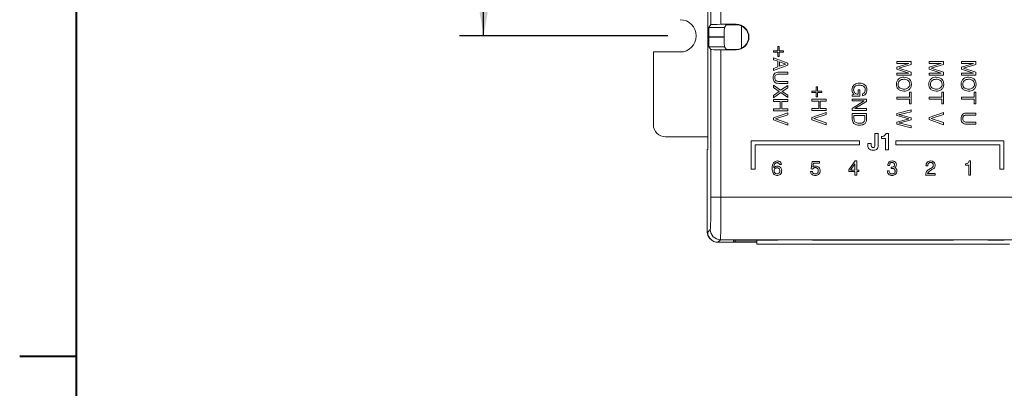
# Model space of a CAD drawing. Header units: inches. Extents: x 0.5 to 33, y 0.5 to 21.5.
# Tile 3 of 35: x 0.5 to 5.4, y 8.4 to 10.2. Entities that reach past the tile are written whole.
import ezdxf

# ---------------------------------------------------------------- set-up
doc = ezdxf.new("R2010")
doc.units = ezdxf.units.IN
doc.header["$MEASUREMENT"] = 0
doc.layers.add('2', color=179, linetype='Continuous')
doc.styles.add('SLDTEXTSTYLE1', font='TXT', dxfattribs={"width": 0.75})
doc.dimstyles.new('SLDDIMSTYLE2', dxfattribs={"dimtxt": 0.156, "dimasz": 0.18, "dimexe": 0, "dimexo": 0.0625, "dimgap": 0.039, "dimtad": 0, "dimtih": 1, "dimtoh": 1, "dimrnd": 1e-09, "dimzin": 4, "dimdsep": 46, "dimtxsty": 'SLDTEXTSTYLE1', "dimsah": 1, "dimcen": 0.09, "dimadec": 0, "dimazin": 1, "dimtfac": 1, "dimtdec": 3, "dimtofl": 0, "dimtmove": 0, "dimatfit": 3, "dimfxl": 1, "dimfrac": 2, "dimtolj": 1, "dimtzin": 12, "dimarcsym": 0})

# ---------------------------------------------------------------- blocks, each defined once
blk = doc.blocks.new('_D_10')
at = {"layer": '2'}
for p, q in [((3.7034, 12.1105), (2.6714, 12.1105)), ((2.7914, 12.1105), (2.7914, 11.266)), ((2.7518, 11.2344), (2.7201, 11.2344)), ((2.7201, 11.2344), (2.7201, 10.9867)), ((3.2345, 11.2344), (3.2662, 11.2344)), ((3.2662, 11.2344), (3.2662, 10.9867)), ((2.7201, 10.9867), (2.7518, 10.9867)), ((3.2662, 10.9867), (3.2345, 10.9867)), ((2.7914, 10.1105), (2.7914, 10.955)), ((3.7034, 10.1105), (2.6714, 10.1105))]:
    blk.add_line(p, q, dxfattribs=at)
for points in [[(2.7914, 12.1105), (2.7602, 11.9305), (2.8227, 11.9305)], [(2.7914, 10.1105), (2.8227, 10.2905), (2.7602, 10.2905)]]:
    blk.add_solid(points, dxfattribs=at)
at = {"layer": '2', "char_height": 0.156, "attachment_point": 1, "style": 'SLDTEXTSTYLE1'}
for s, insert in [('2.00', (2.2929, 11.1878)), ('50.8', (2.7914, 11.1878))]:
    blk.add_mtext(s, dxfattribs=dict(at, insert=insert))

msp = doc.modelspace()

# ---------------------------------------------------------------- linework, layer by layer
at = {"color": 7, "linetype": 'Continuous', "lineweight": 15}
for p, q in [((3.9001, 12.7645), (3.9001, 9.5491)), ((3.9156, 10.1662), (3.9156, 10.2928)), ((3.9656, 10.2915), (3.9656, 10.1675)), ((3.9156, 10.1662), (3.9063, 10.1524)), ((3.9063, 10.1524), (3.9826, 10.1524)), ((4.0414, 10.1675), (3.9656, 10.1675)), ((3.9911, 10.1651), (3.9826, 10.1524)), ((4.0414, 10.1656), (4.0111, 10.1656)), ((4.0414, 10.1656), (4.0414, 10.1675)), ((4.0674, 10.1598), (4.0674, 10.0493)), ((3.9055, 10.1054), (3.9055, 10.1037)), ((3.9818, 10.1054), (3.9055, 10.1054)), ((3.9055, 10.1037), (3.9818, 10.1037)), ((3.9818, 10.1054), (3.9818, 10.1037)), ((3.9826, 10.0567), (3.9063, 10.0567)), ((3.9063, 10.0567), (3.9156, 10.0428)), ((3.9156, 9.3109), (3.9156, 10.0428)), ((3.9656, 10.0415), (3.9656, 9.3109)), ((3.9656, 10.0415), (4.0414, 10.0415)), ((3.9826, 10.0567), (3.9911, 10.044)), ((4.0111, 10.0435), (4.0414, 10.0435)), ((4.0414, 10.0435), (4.0414, 10.0415)), ((4.2465, 10.0364), (4.2465, 10.0573)), ((4.2465, 10.0573), (4.2537, 10.0573)), ((4.2537, 10.0573), (4.2537, 10.0364)), ((3.6314, 10.0305), (3.6314, 9.6705)), ((3.6314, 10.0305), (3.7634, 10.0305)), ((4.2256, 10.0292), (4.2256, 10.0364)), ((4.2256, 10.0364), (4.2465, 10.0364)), ((4.2465, 10.0292), (4.2256, 10.0292)), ((4.2256, 10.002), (4.2964, 9.9754)), ((4.2256, 9.9921), (4.2256, 10.002)), ((4.2465, 9.9846), (4.2256, 9.9921)), ((4.2465, 10.0083), (4.2465, 10.0292)), ((4.2537, 10.0083), (4.2465, 10.0083)), ((4.2537, 10.0364), (4.2746, 10.0364)), ((4.2746, 10.0292), (4.2537, 10.0292)), ((4.2537, 10.0292), (4.2537, 10.0083)), ((4.2746, 10.0364), (4.2746, 10.0292)), ((4.2964, 9.9645), (4.2256, 9.9392)), ((4.2256, 9.9494), (4.2465, 9.9567)), ((4.2256, 9.9392), (4.2256, 9.9494)), ((4.2465, 9.9567), (4.2465, 9.9846)), ((4.286, 9.9704), (4.2546, 9.9817)), ((4.2546, 9.9817), (4.2546, 9.9595)), ((4.2546, 9.9595), (4.286, 9.9704)), ((4.286, 9.9704), (4.286, 9.9704)), ((4.2964, 9.9754), (4.2964, 9.9645)), ((4.8356, 9.9836), (4.9064, 9.9836)), ((4.8356, 9.9736), (4.8356, 9.9836)), ((4.8356, 9.9546), (4.8949, 9.9736)), ((4.8949, 9.9736), (4.8356, 9.9736)), ((4.8356, 9.9454), (4.8356, 9.9546)), ((4.8952, 9.9264), (4.8356, 9.9454)), ((4.9064, 9.9692), (4.8465, 9.9499)), ((4.8465, 9.9499), (4.9064, 9.9309)), ((4.9064, 9.9836), (4.9064, 9.9692)), ((4.9956, 9.9836), (5.0664, 9.9836)), ((4.9956, 9.9736), (4.9956, 9.9836)), ((4.9956, 9.9546), (5.0549, 9.9736)), ((5.0549, 9.9736), (4.9956, 9.9736)), ((4.9956, 9.9454), (4.9956, 9.9546)), ((5.0552, 9.9264), (4.9956, 9.9454)), ((5.0664, 9.9692), (5.0065, 9.9499)), ((5.0065, 9.9499), (5.0664, 9.9309)), ((5.0664, 9.9836), (5.0664, 9.9692)), ((5.1556, 9.9736), (5.1556, 9.9836)), ((5.1556, 9.9836), (5.2264, 9.9836)), ((5.1556, 9.9546), (5.2149, 9.9736)), ((5.2149, 9.9736), (5.1556, 9.9736)), ((5.1556, 9.9454), (5.1556, 9.9546)), ((5.2152, 9.9264), (5.1556, 9.9454)), ((5.2264, 9.9692), (5.1665, 9.9499)), ((5.1665, 9.9499), (5.2264, 9.9309)), ((5.2264, 9.9836), (5.2264, 9.9692)), ((4.2516, 9.9303), (4.2964, 9.9303)), ((4.2964, 9.9203), (4.2521, 9.9203)), ((4.2964, 9.9303), (4.2964, 9.9203)), ((4.8356, 9.9264), (4.8952, 9.9264)), ((4.8356, 9.9164), (4.8356, 9.9264)), ((4.9064, 9.9164), (4.8356, 9.9164)), ((4.9064, 9.9309), (4.9064, 9.9164)), ((4.9956, 9.9164), (4.9956, 9.9264)), ((4.9956, 9.9264), (5.0552, 9.9264)), ((5.0664, 9.9164), (4.9956, 9.9164)), ((5.0664, 9.9309), (5.0664, 9.9164)), ((5.1556, 9.9264), (5.2152, 9.9264)), ((5.1556, 9.9164), (5.1556, 9.9264)), ((5.2264, 9.9164), (5.1556, 9.9164)), ((5.2264, 9.9309), (5.2264, 9.9164)), ((4.2256, 9.8543), (4.2256, 9.8658)), ((4.2256, 9.8658), (4.2609, 9.8409)), ((4.2541, 9.8352), (4.2256, 9.8543)), ((4.2964, 9.8749), (4.2516, 9.8749)), ((4.2521, 9.8849), (4.2964, 9.8849)), ((4.2609, 9.8409), (4.2964, 9.864)), ((4.2964, 9.8523), (4.2687, 9.8352)), ((4.2964, 9.8849), (4.2964, 9.8749)), ((4.2964, 9.864), (4.2964, 9.8523)), ((4.4365, 9.8364), (4.4365, 9.8573)), ((4.4365, 9.8573), (4.4437, 9.8573)), ((4.4437, 9.8573), (4.4437, 9.8364)), ((4.6446, 9.8212), (4.6446, 9.843)), ((4.6446, 9.843), (4.6528, 9.843)), ((4.6528, 9.843), (4.6528, 9.8121)), ((4.2256, 9.8158), (4.2541, 9.8352)), ((4.2616, 9.8298), (4.2256, 9.8042)), ((4.2256, 9.8042), (4.2256, 9.8158)), ((4.2256, 9.7851), (4.2256, 9.7951)), ((4.2256, 9.7951), (4.2964, 9.7951)), ((4.2964, 9.8051), (4.2616, 9.8298)), ((4.2687, 9.8352), (4.2964, 9.8166)), ((4.2964, 9.8166), (4.2964, 9.8051)), ((4.2964, 9.7951), (4.2964, 9.7851)), ((4.4156, 9.8292), (4.4156, 9.8364)), ((4.4156, 9.8364), (4.4365, 9.8364)), ((4.4365, 9.8292), (4.4156, 9.8292)), ((4.4156, 9.7965), (4.4864, 9.7965)), ((4.4156, 9.7865), (4.4156, 9.7965)), ((4.4365, 9.8083), (4.4365, 9.8292)), ((4.4437, 9.8083), (4.4365, 9.8083)), ((4.4437, 9.8364), (4.4646, 9.8364)), ((4.4646, 9.8292), (4.4437, 9.8292)), ((4.4437, 9.8292), (4.4437, 9.8083)), ((4.4646, 9.8364), (4.4646, 9.8292)), ((4.4864, 9.7965), (4.4864, 9.7865)), ((4.6156, 9.818), (4.6244, 9.8203)), ((4.6156, 9.8121), (4.6156, 9.818)), ((4.6528, 9.8121), (4.6156, 9.8121)), ((4.6156, 9.7884), (4.6156, 9.7974)), ((4.6156, 9.7974), (4.6864, 9.7974)), ((4.6244, 9.8203), (4.6238, 9.8208)), ((4.6438, 9.8212), (4.6446, 9.8212)), ((4.6655, 9.8138), (4.6655, 9.8238)), ((4.6864, 9.7974), (4.6864, 9.7861)), ((4.8356, 9.8075), (4.8982, 9.8075)), ((4.8356, 9.7976), (4.8356, 9.8075)), ((4.8982, 9.7976), (4.8356, 9.7976)), ((4.8982, 9.8075), (4.8982, 9.8311)), ((4.8982, 9.8311), (4.9064, 9.8311)), ((4.8982, 9.774), (4.8982, 9.7976)), ((4.9064, 9.8311), (4.9064, 9.774)), ((4.9956, 9.7976), (4.9956, 9.8075)), ((4.9956, 9.8075), (5.0582, 9.8075)), ((5.0582, 9.7976), (4.9956, 9.7976)), ((5.0582, 9.8075), (5.0582, 9.8311)), ((5.0582, 9.8311), (5.0664, 9.8311)), ((5.0582, 9.774), (5.0582, 9.7976)), ((5.0664, 9.8311), (5.0664, 9.774)), ((5.1556, 9.7976), (5.1556, 9.8075)), ((5.1556, 9.8075), (5.2182, 9.8075)), ((5.2182, 9.7976), (5.1556, 9.7976)), ((5.2182, 9.8311), (5.2264, 9.8311)), ((5.2182, 9.8075), (5.2182, 9.8311)), ((5.2182, 9.774), (5.2182, 9.7976)), ((5.2264, 9.8311), (5.2264, 9.774)), ((4.2592, 9.7851), (4.2256, 9.7851)), ((4.2256, 9.7497), (4.2592, 9.7497)), ((4.2256, 9.7397), (4.2256, 9.7497)), ((4.2592, 9.7497), (4.2592, 9.7851)), ((4.2673, 9.7851), (4.2673, 9.7497)), ((4.2964, 9.7851), (4.2673, 9.7851)), ((4.2673, 9.7497), (4.2964, 9.7497)), ((4.2964, 9.7497), (4.2964, 9.7397)), ((4.4492, 9.7865), (4.4156, 9.7865)), ((4.4156, 9.7412), (4.4156, 9.7511)), ((4.4156, 9.7511), (4.4492, 9.7511)), ((4.4492, 9.7511), (4.4492, 9.7865)), ((4.4573, 9.7865), (4.4573, 9.7511)), ((4.4864, 9.7865), (4.4573, 9.7865)), ((4.4573, 9.7511), (4.4864, 9.7511)), ((4.4864, 9.7511), (4.4864, 9.7412)), ((4.6156, 9.7515), (4.6735, 9.7884)), ((4.6735, 9.7884), (4.6156, 9.7884)), ((4.6156, 9.7412), (4.6156, 9.7515)), ((4.6864, 9.7861), (4.6287, 9.7503)), ((4.6287, 9.7503), (4.6864, 9.7503)), ((4.6864, 9.7503), (4.6864, 9.7412)), ((4.9064, 9.774), (4.8982, 9.774)), ((5.0664, 9.774), (5.0582, 9.774)), ((5.2264, 9.774), (5.2182, 9.774)), ((4.2964, 9.7397), (4.2256, 9.7397)), ((4.2256, 9.7041), (4.2964, 9.7297)), ((4.2256, 9.6939), (4.2256, 9.7041)), ((4.2964, 9.7191), (4.2358, 9.6989)), ((4.2358, 9.6989), (4.2964, 9.6788)), ((4.2964, 9.7297), (4.2964, 9.7191)), ((4.4864, 9.7412), (4.4156, 9.7412)), ((4.4156, 9.7056), (4.4864, 9.7312)), ((4.4156, 9.6953), (4.4156, 9.7056)), ((4.4864, 9.7206), (4.4258, 9.7004)), ((4.4258, 9.7004), (4.4864, 9.6803)), ((4.4864, 9.7312), (4.4864, 9.7206)), ((4.6864, 9.7412), (4.6156, 9.7412)), ((4.6156, 9.6977), (4.6156, 9.7258)), ((4.6156, 9.7258), (4.6864, 9.7258)), ((4.6782, 9.7158), (4.6237, 9.7158)), ((4.6237, 9.7158), (4.6237, 9.6987)), ((4.6782, 9.6979), (4.6782, 9.7158)), ((4.6864, 9.7258), (4.6864, 9.6969)), ((4.8356, 9.7256), (4.9064, 9.744)), ((4.8356, 9.7154), (4.8356, 9.7256)), ((4.8904, 9.7004), (4.8356, 9.7154)), ((4.8356, 9.6833), (4.8904, 9.6986)), ((4.9064, 9.7337), (4.8504, 9.7212)), ((4.8504, 9.7196), (4.9064, 9.7047)), ((4.9064, 9.744), (4.9064, 9.7337)), ((4.9064, 9.7047), (4.9064, 9.694)), ((5.0664, 9.7314), (4.9956, 9.7058)), ((4.9956, 9.7058), (4.9956, 9.6956)), ((5.0058, 9.7008), (5.0664, 9.7209)), ((5.0664, 9.6806), (5.0058, 9.7008)), ((5.0664, 9.7209), (5.0664, 9.7314)), ((5.1816, 9.7281), (5.2264, 9.7281)), ((5.2264, 9.7181), (5.1821, 9.7181)), ((5.2264, 9.7281), (5.2264, 9.7181)), ((4.2964, 9.6683), (4.2256, 9.6939)), ((4.2964, 9.6788), (4.2964, 9.6683)), ((4.4864, 9.6697), (4.4156, 9.6953)), ((4.4864, 9.6803), (4.4864, 9.6697)), ((4.8356, 9.6731), (4.8356, 9.6833)), ((4.9064, 9.6547), (4.8356, 9.6731)), ((4.9064, 9.694), (4.8506, 9.6792)), ((4.8506, 9.6776), (4.9064, 9.6649)), ((4.9064, 9.6649), (4.9064, 9.6547)), ((4.9956, 9.6956), (5.0664, 9.67)), ((5.0664, 9.67), (5.0664, 9.6806)), ((5.2264, 9.6727), (5.1816, 9.6727)), ((5.1821, 9.6827), (5.2264, 9.6827)), ((5.2264, 9.6827), (5.2264, 9.6727)), ((3.6914, 9.6105), (3.9001, 9.6105)), ((4.7275, 9.5684), (4.7275, 9.6268)), ((4.7275, 9.6268), (4.7441, 9.6268)), ((4.7441, 9.6268), (4.7441, 9.5688)), ((4.7607, 9.6019), (4.7607, 9.6123)), ((4.7793, 9.6019), (4.7607, 9.6019)), ((4.7793, 9.5459), (4.7793, 9.6019)), ((4.7823, 9.6268), (4.7949, 9.6268)), ((4.7949, 9.6268), (4.7949, 9.5459)), ((4.1156, 9.5909), (4.1156, 9.4509)), ((4.6506, 9.5909), (4.1156, 9.5909)), ((4.1356, 9.4509), (4.1356, 9.5709)), ((4.1356, 9.5709), (4.6506, 9.5709)), ((4.6506, 9.5709), (4.6506, 9.5909)), ((4.6922, 9.5722), (4.6922, 9.577)), ((4.6922, 9.577), (4.7088, 9.577)), ((4.7088, 9.577), (4.7088, 9.5721)), ((4.8306, 9.5909), (4.8306, 9.5709)), ((5.3656, 9.5909), (4.8306, 9.5909)), ((4.8306, 9.5709), (5.3456, 9.5709)), ((5.3456, 9.5709), (5.3456, 9.4509)), ((5.3656, 9.4509), (5.3656, 9.5909)), ((3.9001, 9.5491), (3.8969, 9.5459)), ((3.8969, 9.5459), (3.8969, 9.1808)), ((4.7949, 9.5459), (4.7793, 9.5459)), ((4.2646, 9.4727), (4.2555, 9.4727)), ((4.4119, 9.4514), (4.4169, 9.489)), ((4.4169, 9.489), (4.4528, 9.489)), ((4.4235, 9.4808), (4.4204, 9.4618)), ((4.4204, 9.4618), (4.4207, 9.4619)), ((4.4528, 9.4808), (4.4235, 9.4808)), ((4.4528, 9.489), (4.4528, 9.4808)), ((4.5983, 9.4462), (4.6301, 9.4908)), ((4.6282, 9.4765), (4.6066, 9.4461)), ((4.6282, 9.4454), (4.6282, 9.4765)), ((4.6301, 9.4908), (4.6373, 9.4908)), ((4.6373, 9.4908), (4.6373, 9.4454)), ((4.8001, 9.4681), (4.791, 9.4681)), ((4.8083, 9.4535), (4.8083, 9.4608)), ((4.9892, 9.4663), (4.9801, 9.4663)), ((5.1756, 9.4708), (5.1756, 9.4772)), ((5.1919, 9.4708), (5.1756, 9.4708)), ((5.1919, 9.4209), (5.1919, 9.4708)), ((5.1939, 9.4908), (5.201, 9.4908)), ((5.201, 9.4908), (5.201, 9.4209)), ((4.1156, 9.4509), (4.1356, 9.4509)), ((4.4092, 9.4382), (4.4183, 9.4382)), ((4.4192, 9.4509), (4.4119, 9.4514)), ((4.5983, 9.4382), (4.5983, 9.4462)), ((4.6282, 9.4382), (4.5983, 9.4382)), ((4.6066, 9.4461), (4.6062, 9.4454)), ((4.6062, 9.4454), (4.6282, 9.4454)), ((4.6282, 9.4209), (4.6282, 9.4382)), ((4.6373, 9.4209), (4.6282, 9.4209)), ((4.6373, 9.4454), (4.6473, 9.4454)), ((4.6473, 9.4382), (4.6373, 9.4382)), ((4.6373, 9.4382), (4.6373, 9.4209)), ((4.6473, 9.4454), (4.6473, 9.4382)), ((4.7892, 9.4418), (4.7983, 9.4418)), ((4.9783, 9.4209), (4.9783, 9.4212)), ((5.0255, 9.4209), (4.9783, 9.4209)), ((4.9881, 9.4291), (5.0255, 9.4291)), ((5.0255, 9.4291), (5.0255, 9.4209)), ((5.201, 9.4209), (5.1919, 9.4209)), ((5.3456, 9.4509), (5.3656, 9.4509)), ((3.9656, 9.3109), (3.9156, 9.3109)), ((9.8673, 9.3109), (3.9656, 9.3109)), ((3.8976, 9.1408), (3.9001, 9.1382)), ((3.9001, 9.1382), (3.9128, 9.1509)), ((3.9122, 9.1054), (3.9148, 9.1029)), ((3.9628, 9.1009), (3.9501, 9.0882)), ((4.1427, 9.0882), (3.9501, 9.0882)), ((3.9501, 9.0882), (3.9501, 9.0882)), ((8.3742, 9.1009), (3.9628, 9.1009)), ((4.0277, 9.0977), (4.0273, 9.0913)), ((4.2364, 9.0979), (4.0364, 9.0979)), ((4.0364, 9.0911), (4.1427, 9.0911)), ((4.1427, 9.0785), (4.1427, 9.0979)), ((4.1427, 9.0785), (5.3927, 9.0793)), ((4.2478, 9.0997), (4.2477, 9.0981)), ((4.4094, 9.0999), (4.2564, 9.0999)), ((4.4182, 9.0981), (4.4181, 9.0997)), ((5.1044, 9.0979), (4.4294, 9.0979)), ((5.1158, 9.0997), (5.1157, 9.0981)), ((5.2774, 9.0999), (5.1244, 9.0999)), ((5.2862, 9.0981), (5.2861, 9.0997)), ((5.3564, 9.0979), (5.2974, 9.0979)), ((5.3678, 9.1003), (5.3677, 9.0981))]:
    msp.add_line(p, q, dxfattribs=at)
at = {"color": 8, "linetype": 'Continuous', "lineweight": 15}
msp.add_line((4.0364, 9.0979), (4.0364, 9.0911), dxfattribs=at)
at = {"color": 7, "linetype": 'Continuous', "lineweight": 15}
for centre, radius, start, end in [((3.7634, 10.1105), 0.08, 270, 90), ((4.0414, 10.1045), 0.063, 270, 90), ((4.0414, 10.1045), 0.061, 270, 90), ((3.6914, 9.6705), 0.06, 180, 270), ((3.9476, 9.1407), 0.05, 179.9793, 224.9991), ((3.9628, 9.1509), 0.05, 180.0203, 269.9799)]:
    msp.add_arc(centre, radius, start, end, dxfattribs=at)
for centre, major_axis, ratio, start_param, end_param in [((3.9063, 10.1054), (0, 0.047), 0.017455, 0.02618, 1.570796), ((3.9656, 10.1662), (0.05, 0), 0.026186, 1.570796, 3.124139), ((3.9827, 10.1054), (0, 0.047), 0.017455, 0.02618, 1.570796), ((4.0111, 10.165), (0.02, 0), 0.026186, 1.570796, 3.124139), ((3.9063, 10.1037), (0, 0.047), 0.017455, 1.570796, 3.115413), ((3.9827, 10.1037), (0, 0.047), 0.017455, 1.570796, 3.115413), ((3.9656, 10.0428), (0.05, 0), 0.026186, 3.159046, 4.712389), ((4.0111, 10.044), (0.02, 0), 0.026186, 3.159046, 4.712389), ((3.9128, 9.3109), (0, 0.16), 0.017455, 3.159046, 4.712389), ((3.9628, 9.3109), (0, 0.21), 0.013299, 3.159046, 4.712389), ((3.8976, 9.1808), (0, 0.04), 0.017455, 1.570796, 3.124139), ((3.9501, 9.1382), (0, 0.05), 0.999695, 1.570796, 3.141288), ((4.0364, 9.0913), (0.00912, 0), 0.017455, 3.140678, 4.712389), ((4.0364, 9.0977), (0.00879, 0), 0.017455, 1.570796, 3.140678), ((4.2364, 9.0981), (0.0112, 0), 0.017455, 4.712389, 6.282271), ((4.2564, 9.0997), (0.00868, 0), 0.017455, 1.570796, 3.140678), ((4.4094, 9.0997), (0.00868, 0), 0.017455, 0.000915, 1.570796), ((4.4294, 9.0981), (0.0112, 0), 0.017455, 3.142507, 4.712389), ((5.1044, 9.0981), (0.0112, 0), 0.017455, 4.712389, 6.282271), ((5.1244, 9.0997), (0.00868, 0), 0.017455, 1.570796, 3.140678), ((5.2774, 9.0997), (0.00868, 0), 0.017455, 0.000915, 1.570796), ((5.2974, 9.0981), (0.0112, 0), 0.017455, 3.142507, 4.712389), ((5.3564, 9.0981), (0.0112, 0), 0.017455, 4.712389, 6.282271)]:
    msp.add_ellipse(centre, major_axis=major_axis, ratio=ratio, start_param=start_param, end_param=end_param, dxfattribs=at)
for points, knots in [([(4.2238, 9.9026), (4.224, 9.9068), (4.2245, 9.9152), (4.2316, 9.9253), (4.2417, 9.9298), (4.2483, 9.9301), (4.2516, 9.9303)], [0, 0, 0, 0, 0.280617, 0.558815, 0.778974, 1, 1, 1, 1]), ([(4.2516, 9.8749), (4.2474, 9.8752), (4.2391, 9.8758), (4.2292, 9.883), (4.2243, 9.8927), (4.224, 9.8993), (4.2238, 9.9026)], [0, 0, 0, 0, 0.280356, 0.559094, 0.779175, 1, 1, 1, 1]), ([(4.2521, 9.9203), (4.2493, 9.9201), (4.2435, 9.9198), (4.2362, 9.9159), (4.2324, 9.9093), (4.2321, 9.9048), (4.2319, 9.9026)], [0, 0, 0, 0, 0.280989, 0.559736, 0.779326, 1, 1, 1, 1]), ([(4.2319, 9.9026), (4.2322, 9.8997), (4.2326, 9.8939), (4.2384, 9.8876), (4.2454, 9.8852), (4.2499, 9.885), (4.2521, 9.8849)], [0, 0, 0, 0, 0.280107, 0.558072, 0.778686, 1, 1, 1, 1]), ([(4.8338, 9.8711), (4.8343, 9.8765), (4.8354, 9.8872), (4.8458, 9.8988), (4.8584, 9.9048), (4.8668, 9.9053), (4.871, 9.9055)], [0, 0, 0, 0, 0.2796376, 0.5587266, 0.7790967, 1, 1, 1, 1]), ([(4.871, 9.8956), (4.867, 9.8953), (4.859, 9.8948), (4.8491, 9.8891), (4.8428, 9.8805), (4.8422, 9.8742), (4.8419, 9.8711)], [0, 0, 0, 0, 0.280663, 0.560172, 0.77993, 1, 1, 1, 1]), ([(4.871, 9.9055), (4.8763, 9.9051), (4.887, 9.9043), (4.8998, 9.8957), (4.9072, 9.8837), (4.9078, 9.8753), (4.9082, 9.8711)], [0, 0, 0, 0, 0.280352, 0.559666, 0.779606, 1, 1, 1, 1]), ([(4.9, 9.8711), (4.8995, 9.8751), (4.8985, 9.8831), (4.8899, 9.8912), (4.8804, 9.8951), (4.8741, 9.8954), (4.871, 9.8956)], [0, 0, 0, 0, 0.279017, 0.55818, 0.778868, 1, 1, 1, 1]), ([(4.9938, 9.8711), (4.9943, 9.8765), (4.9954, 9.8872), (5.0058, 9.8988), (5.0184, 9.9048), (5.0268, 9.9053), (5.031, 9.9055)], [0, 0, 0, 0, 0.2796376, 0.5587266, 0.7790967, 1, 1, 1, 1]), ([(5.031, 9.8956), (5.027, 9.8953), (5.019, 9.8948), (5.0091, 9.8891), (5.0028, 9.8805), (5.0022, 9.8742), (5.0019, 9.8711)], [0, 0, 0, 0, 0.280662, 0.560171, 0.779931, 1, 1, 1, 1]), ([(5.031, 9.9055), (5.0363, 9.9051), (5.047, 9.9043), (5.0598, 9.8957), (5.0672, 9.8837), (5.0678, 9.8753), (5.0682, 9.8711)], [0, 0, 0, 0, 0.280352, 0.559666, 0.779606, 1, 1, 1, 1]), ([(5.06, 9.8711), (5.0595, 9.8751), (5.0585, 9.8831), (5.0499, 9.8912), (5.0404, 9.8951), (5.0341, 9.8954), (5.031, 9.8956)], [0, 0, 0, 0, 0.279017, 0.55818, 0.778868, 1, 1, 1, 1]), ([(5.1538, 9.8711), (5.1543, 9.8765), (5.1554, 9.8872), (5.1658, 9.8988), (5.1784, 9.9048), (5.1868, 9.9053), (5.191, 9.9055)], [0, 0, 0, 0, 0.279638, 0.558727, 0.779094, 1, 1, 1, 1]), ([(5.191, 9.8956), (5.187, 9.8953), (5.179, 9.8948), (5.1691, 9.8891), (5.1628, 9.8805), (5.1622, 9.8742), (5.1619, 9.8711)], [0, 0, 0, 0, 0.280665, 0.560173, 0.779931, 1, 1, 1, 1]), ([(5.191, 9.9055), (5.1963, 9.9051), (5.207, 9.9043), (5.2198, 9.8957), (5.2272, 9.8837), (5.2278, 9.8753), (5.2282, 9.8711)], [0, 0, 0, 0, 0.280353, 0.559665, 0.779606, 1, 1, 1, 1]), ([(5.22, 9.8711), (5.2195, 9.8751), (5.2185, 9.8831), (5.2099, 9.8912), (5.2004, 9.8951), (5.1941, 9.8954), (5.191, 9.8956)], [0, 0, 0, 0, 0.279018, 0.558182, 0.77887, 1, 1, 1, 1]), ([(4.6138, 9.8436), (4.6144, 9.8489), (4.6156, 9.8594), (4.6263, 9.8703), (4.6386, 9.8757), (4.6468, 9.8762), (4.6509, 9.8764)], [0, 0, 0, 0, 0.2793397, 0.5584522, 0.7789905, 1, 1, 1, 1]), ([(4.6238, 9.8208), (4.6205, 9.8245), (4.6147, 9.8311), (4.614, 9.8398), (4.6138, 9.8436)], [0, 0, 0, 0, 0.558565, 1, 1, 1, 1]), ([(4.6509, 9.8664), (4.647, 9.8662), (4.6391, 9.8658), (4.6289, 9.861), (4.6227, 9.8525), (4.6222, 9.8463), (4.6219, 9.8432)], [0, 0, 0, 0, 0.281071, 0.560454, 0.779848, 1, 1, 1, 1]), ([(4.6219, 9.8432), (4.6223, 9.8394), (4.623, 9.8327), (4.6277, 9.8279), (4.6298, 9.8258)], [0, 0, 0, 0, 0.559234, 1, 1, 1, 1]), ([(4.6509, 9.8764), (4.6562, 9.876), (4.6667, 9.8752), (4.6795, 9.8672), (4.6871, 9.8556), (4.6878, 9.8473), (4.6882, 9.8432)], [0, 0, 0, 0, 0.280479, 0.559851, 0.779719, 1, 1, 1, 1]), ([(4.68, 9.8441), (4.6798, 9.8467), (4.6793, 9.8518), (4.6748, 9.8583), (4.6657, 9.865), (4.657, 9.8658), (4.6509, 9.8664)], [0, 0, 0, 0, 0.186997, 0.37386, 0.561213, 1, 1, 1, 1]), ([(4.6655, 9.8238), (4.668, 9.8245), (4.6729, 9.826), (4.6791, 9.8334), (4.6796, 9.84), (4.68, 9.8441)], [0, 0, 0, 0, 0.2803127, 0.560292, 1, 1, 1, 1]), ([(4.6882, 9.8432), (4.6879, 9.8394), (4.6873, 9.8318), (4.6817, 9.8225), (4.6742, 9.8159), (4.6684, 9.8145), (4.6655, 9.8138)], [0, 0, 0, 0, 0.280193, 0.559989, 0.780008, 1, 1, 1, 1]), ([(4.871, 9.8366), (4.8656, 9.837), (4.8549, 9.8378), (4.8421, 9.8465), (4.8347, 9.8585), (4.8341, 9.8669), (4.8338, 9.8711)], [0, 0, 0, 0, 0.280341, 0.559619, 0.77956, 1, 1, 1, 1]), ([(4.8419, 9.8711), (4.8424, 9.8671), (4.8434, 9.859), (4.852, 9.8509), (4.8615, 9.8471), (4.8678, 9.8467), (4.871, 9.8466)], [0, 0, 0, 0, 0.279036, 0.558219, 0.778874, 1, 1, 1, 1]), ([(4.871, 9.8466), (4.875, 9.8468), (4.883, 9.8474), (4.8929, 9.8531), (4.8992, 9.8616), (4.8997, 9.8679), (4.9, 9.8711)], [0, 0, 0, 0, 0.280661, 0.560163, 0.779912, 1, 1, 1, 1]), ([(4.9082, 9.8711), (4.9076, 9.8657), (4.9065, 9.855), (4.8961, 9.8433), (4.8836, 9.8373), (4.8752, 9.8368), (4.871, 9.8366)], [0, 0, 0, 0, 0.279657, 0.558719, 0.7791, 1, 1, 1, 1]), ([(5.031, 9.8366), (5.0256, 9.837), (5.0149, 9.8378), (5.0021, 9.8465), (4.9947, 9.8585), (4.9941, 9.8669), (4.9938, 9.8711)], [0, 0, 0, 0, 0.28034, 0.55962, 0.779561, 1, 1, 1, 1]), ([(5.0019, 9.8711), (5.0024, 9.8671), (5.0034, 9.859), (5.012, 9.8509), (5.0215, 9.8471), (5.0278, 9.8467), (5.031, 9.8466)], [0, 0, 0, 0, 0.279037, 0.55822, 0.778874, 1, 1, 1, 1]), ([(5.0682, 9.8711), (5.0676, 9.8657), (5.0665, 9.855), (5.0561, 9.8433), (5.0436, 9.8373), (5.0352, 9.8368), (5.031, 9.8366)], [0, 0, 0, 0, 0.279658, 0.558718, 0.779102, 1, 1, 1, 1]), ([(5.031, 9.8466), (5.035, 9.8468), (5.043, 9.8474), (5.0529, 9.8531), (5.0592, 9.8616), (5.0597, 9.8679), (5.06, 9.8711)], [0, 0, 0, 0, 0.280661, 0.560164, 0.779912, 1, 1, 1, 1]), ([(5.191, 9.8366), (5.1856, 9.837), (5.1749, 9.8378), (5.1621, 9.8465), (5.1547, 9.8585), (5.1541, 9.8669), (5.1538, 9.8711)], [0, 0, 0, 0, 0.28034, 0.55962, 0.779561, 1, 1, 1, 1]), ([(5.1619, 9.8711), (5.1624, 9.8671), (5.1634, 9.859), (5.172, 9.8509), (5.1815, 9.8471), (5.1878, 9.8467), (5.191, 9.8466)], [0, 0, 0, 0, 0.279037, 0.558217, 0.778874, 1, 1, 1, 1]), ([(5.191, 9.8466), (5.195, 9.8468), (5.203, 9.8474), (5.2129, 9.8531), (5.2192, 9.8616), (5.2197, 9.8679), (5.22, 9.8711)], [0, 0, 0, 0, 0.280661, 0.560164, 0.779912, 1, 1, 1, 1]), ([(5.2282, 9.8711), (5.2276, 9.8657), (5.2265, 9.855), (5.2161, 9.8433), (5.2036, 9.8373), (5.1952, 9.8368), (5.191, 9.8366)], [0, 0, 0, 0, 0.279658, 0.55872, 0.779102, 1, 1, 1, 1]), ([(4.6298, 9.8258), (4.6302, 9.8255), (4.631, 9.8248), (4.632, 9.8242), (4.6324, 9.8239)], [0, 0, 0, 0, 0.559903, 1, 1, 1, 1]), ([(4.6324, 9.8239), (4.6344, 9.8231), (4.6381, 9.8216), (4.642, 9.8213), (4.6438, 9.8212)], [0, 0, 0, 0, 0.559279, 1, 1, 1, 1]), ([(4.6509, 9.6677), (4.646, 9.668), (4.6363, 9.6686), (4.624, 9.6755), (4.6165, 9.6861), (4.6159, 9.6938), (4.6156, 9.6977)], [0, 0, 0, 0, 0.280766, 0.560145, 0.779776, 1, 1, 1, 1]), ([(4.6237, 9.6987), (4.6239, 9.6962), (4.6243, 9.6914), (4.6281, 9.6849), (4.6368, 9.6786), (4.6451, 9.6781), (4.6509, 9.6777)], [0, 0, 0, 0, 0.187207, 0.373861, 0.5609, 1, 1, 1, 1]), ([(4.6509, 9.6777), (4.6545, 9.6778), (4.6617, 9.6782), (4.6711, 9.682), (4.6774, 9.6894), (4.6779, 9.695), (4.6782, 9.6979)], [0, 0, 0, 0, 0.2811805, 0.5609152, 0.780155, 1, 1, 1, 1]), ([(4.6864, 9.6969), (4.6858, 9.692), (4.6846, 9.6823), (4.6711, 9.6696), (4.6586, 9.6684), (4.6509, 9.6677)], [0, 0, 0, 0, 0.2801321, 0.5601714, 1, 1, 1, 1]), ([(4.8504, 9.7212), (4.8496, 9.721), (4.8482, 9.7207), (4.8467, 9.7205), (4.8461, 9.7204)], [0, 0, 0, 0, 0.560028, 1, 1, 1, 1]), ([(4.8461, 9.7204), (4.8469, 9.7203), (4.8483, 9.7201), (4.8497, 9.7198), (4.8504, 9.7196)], [0, 0, 0, 0, 0.5598157, 1, 1, 1, 1]), ([(4.8949, 9.6996), (4.894, 9.6997), (4.8925, 9.6999), (4.891, 9.7003), (4.8904, 9.7004)], [0, 0, 0, 0, 0.5598475, 1, 1, 1, 1]), ([(4.8904, 9.6986), (4.8912, 9.6989), (4.8927, 9.6993), (4.8942, 9.6995), (4.8949, 9.6996)], [0, 0, 0, 0, 0.560234, 1, 1, 1, 1]), ([(5.1538, 9.7004), (5.154, 9.7046), (5.1545, 9.713), (5.1616, 9.7231), (5.1717, 9.7276), (5.1783, 9.7279), (5.1816, 9.7281)], [0, 0, 0, 0, 0.280617, 0.558815, 0.778974, 1, 1, 1, 1]), ([(5.1816, 9.6727), (5.1774, 9.673), (5.1691, 9.6736), (5.1592, 9.6808), (5.1543, 9.6906), (5.154, 9.6971), (5.1538, 9.7004)], [0, 0, 0, 0, 0.280359, 0.559099, 0.779176, 1, 1, 1, 1]), ([(5.1821, 9.7181), (5.1793, 9.7179), (5.1735, 9.7177), (5.1662, 9.7137), (5.1624, 9.7071), (5.1621, 9.7026), (5.1619, 9.7004)], [0, 0, 0, 0, 0.280988, 0.559733, 0.779328, 1, 1, 1, 1]), ([(5.1619, 9.7004), (5.1622, 9.6975), (5.1626, 9.6917), (5.1684, 9.6854), (5.1754, 9.683), (5.1799, 9.6828), (5.1821, 9.6827)], [0, 0, 0, 0, 0.280105, 0.55807, 0.778686, 1, 1, 1, 1]), ([(4.8506, 9.6792), (4.8499, 9.679), (4.8485, 9.6787), (4.847, 9.6785), (4.8464, 9.6784)], [0, 0, 0, 0, 0.559997, 1, 1, 1, 1]), ([(4.8464, 9.6784), (4.8472, 9.6783), (4.8486, 9.6781), (4.85, 9.6778), (4.8506, 9.6776)], [0, 0, 0, 0, 0.5599948, 1, 1, 1, 1]), ([(4.7607, 9.6123), (4.7633, 9.6124), (4.7679, 9.6125), (4.7718, 9.6148), (4.7736, 9.6158)], [0, 0, 0, 0, 0.559572, 1, 1, 1, 1]), ([(4.7736, 9.6158), (4.7757, 9.6175), (4.7794, 9.6206), (4.7814, 9.6249), (4.7823, 9.6268)], [0, 0, 0, 0, 0.559281, 1, 1, 1, 1]), ([(4.7181, 9.5439), (4.7139, 9.5441), (4.7056, 9.5445), (4.6957, 9.552), (4.6924, 9.5624), (4.6923, 9.5689), (4.6922, 9.5722)], [0, 0, 0, 0, 0.280888, 0.558167, 0.778589, 1, 1, 1, 1]), ([(4.7088, 9.5721), (4.7088, 9.5687), (4.7089, 9.5644), (4.7115, 9.56), (4.7141, 9.5578), (4.7167, 9.5575), (4.7184, 9.5573)], [0, 0, 0, 0, 0.499941, 0.62554, 0.750881, 1, 1, 1, 1]), ([(4.7441, 9.5688), (4.7439, 9.5649), (4.7434, 9.5572), (4.7365, 9.5481), (4.7272, 9.5443), (4.7211, 9.544), (4.7181, 9.5439)], [0, 0, 0, 0, 0.280541, 0.558577, 0.778866, 1, 1, 1, 1]), ([(4.7184, 9.5573), (4.7194, 9.5574), (4.7215, 9.5575), (4.7245, 9.5587), (4.7273, 9.5624), (4.7274, 9.5659), (4.7275, 9.5684)], [0, 0, 0, 0, 0.187636, 0.374637, 0.56083, 1, 1, 1, 1]), ([(4.2192, 9.4531), (4.2193, 9.4586), (4.2196, 9.4684), (4.2239, 9.4772), (4.2258, 9.481)], [0, 0, 0, 0, 0.560702, 1, 1, 1, 1]), ([(4.2428, 9.4191), (4.2388, 9.4196), (4.2329, 9.4203), (4.2269, 9.4255), (4.2203, 9.4352), (4.2197, 9.4452), (4.2192, 9.4531)], [0, 0, 0, 0, 0.249125, 0.374789, 0.500608, 1, 1, 1, 1]), ([(4.2258, 9.481), (4.2271, 9.4826), (4.2296, 9.4859), (4.2359, 9.49), (4.2412, 9.4905), (4.2445, 9.4908)], [0, 0, 0, 0, 0.280634, 0.560953, 1, 1, 1, 1]), ([(4.2314, 9.475), (4.2301, 9.4718), (4.2277, 9.4661), (4.2274, 9.4599), (4.2272, 9.4572)], [0, 0, 0, 0, 0.559038, 1, 1, 1, 1]), ([(4.2272, 9.4572), (4.2299, 9.4598), (4.2346, 9.4645), (4.2412, 9.4651), (4.2441, 9.4654)], [0, 0, 0, 0, 0.559083, 1, 1, 1, 1]), ([(4.2323, 9.453), (4.231, 9.4512), (4.2286, 9.448), (4.2284, 9.444), (4.2283, 9.4422)], [0, 0, 0, 0, 0.558542, 1, 1, 1, 1]), ([(4.2437, 9.4826), (4.2423, 9.4825), (4.2394, 9.4823), (4.2348, 9.4799), (4.2327, 9.4769), (4.2314, 9.475)], [0, 0, 0, 0, 0.280446, 0.560651, 1, 1, 1, 1]), ([(4.2428, 9.4572), (4.2406, 9.457), (4.2366, 9.4567), (4.2336, 9.4541), (4.2323, 9.453)], [0, 0, 0, 0, 0.559584, 1, 1, 1, 1]), ([(4.2573, 9.4422), (4.2571, 9.4444), (4.2567, 9.4488), (4.2529, 9.4539), (4.248, 9.4568), (4.2445, 9.4571), (4.2428, 9.4572)], [0, 0, 0, 0, 0.280054, 0.559397, 0.779489, 1, 1, 1, 1]), ([(4.2555, 9.4727), (4.2552, 9.4743), (4.2546, 9.4774), (4.2514, 9.4809), (4.2475, 9.4824), (4.245, 9.4826), (4.2437, 9.4826)], [0, 0, 0, 0, 0.279806, 0.558477, 0.779087, 1, 1, 1, 1]), ([(4.2441, 9.4654), (4.2475, 9.4651), (4.2543, 9.4644), (4.2619, 9.4581), (4.2659, 9.4502), (4.2662, 9.4449), (4.2664, 9.4422)], [0, 0, 0, 0, 0.27988, 0.55895, 0.779177, 1, 1, 1, 1]), ([(4.2445, 9.4908), (4.2473, 9.4906), (4.253, 9.4902), (4.2599, 9.4857), (4.2638, 9.4793), (4.2643, 9.4749), (4.2646, 9.4727)], [0, 0, 0, 0, 0.280443, 0.559518, 0.77946, 1, 1, 1, 1]), ([(4.432, 9.4581), (4.4306, 9.458), (4.4277, 9.4577), (4.423, 9.4555), (4.4206, 9.4526), (4.4192, 9.4509)], [0, 0, 0, 0, 0.280685, 0.561576, 1, 1, 1, 1]), ([(4.4207, 9.4619), (4.4228, 9.463), (4.4266, 9.465), (4.4309, 9.4653), (4.4327, 9.4654)], [0, 0, 0, 0, 0.559725, 1, 1, 1, 1]), ([(4.4473, 9.4422), (4.4471, 9.4446), (4.4468, 9.4492), (4.4429, 9.4548), (4.4375, 9.4578), (4.4338, 9.458), (4.432, 9.4581)], [0, 0, 0, 0, 0.280362, 0.559357, 0.779308, 1, 1, 1, 1]), ([(4.4327, 9.4654), (4.4363, 9.4652), (4.4427, 9.4648), (4.4478, 9.461), (4.45, 9.4594)], [0, 0, 0, 0, 0.560263, 1, 1, 1, 1]), ([(4.45, 9.4594), (4.4521, 9.4567), (4.4559, 9.4519), (4.4563, 9.4458), (4.4564, 9.4431)], [0, 0, 0, 0, 0.5582123, 1, 1, 1, 1]), ([(4.791, 9.4681), (4.7912, 9.4714), (4.7916, 9.478), (4.7968, 9.4862), (4.8045, 9.4903), (4.8097, 9.4906), (4.8123, 9.4908)], [0, 0, 0, 0, 0.2806794, 0.5593902, 0.7792297, 1, 1, 1, 1]), ([(4.8122, 9.4835), (4.8109, 9.4835), (4.8081, 9.4833), (4.8044, 9.4811), (4.8008, 9.4761), (4.8004, 9.4714), (4.8001, 9.4681)], [0, 0, 0, 0, 0.187123, 0.373631, 0.560408, 1, 1, 1, 1]), ([(4.8083, 9.4608), (4.8096, 9.4607), (4.8119, 9.4605), (4.8142, 9.4607), (4.8152, 9.4609)], [0, 0, 0, 0, 0.559568, 1, 1, 1, 1]), ([(4.8154, 9.4536), (4.8141, 9.4537), (4.8117, 9.4538), (4.8093, 9.4536), (4.8083, 9.4535)], [0, 0, 0, 0, 0.560511, 1, 1, 1, 1]), ([(4.8246, 9.472), (4.8244, 9.4738), (4.824, 9.4774), (4.8205, 9.4812), (4.8164, 9.4833), (4.8136, 9.4835), (4.8122, 9.4835)], [0, 0, 0, 0, 0.279441, 0.558764, 0.779175, 1, 1, 1, 1]), ([(4.8123, 9.4908), (4.8153, 9.4906), (4.8211, 9.4902), (4.8285, 9.486), (4.833, 9.4797), (4.8335, 9.4751), (4.8337, 9.4727)], [0, 0, 0, 0, 0.280664, 0.560176, 0.779909, 1, 1, 1, 1]), ([(4.8152, 9.4609), (4.8165, 9.4611), (4.8188, 9.4616), (4.8206, 9.4631), (4.8214, 9.4637)], [0, 0, 0, 0, 0.560007, 1, 1, 1, 1]), ([(4.8236, 9.45), (4.8222, 9.4511), (4.8198, 9.453), (4.8168, 9.4534), (4.8154, 9.4536)], [0, 0, 0, 0, 0.558865, 1, 1, 1, 1]), ([(4.8214, 9.4637), (4.8225, 9.4651), (4.8244, 9.4676), (4.8245, 9.4707), (4.8246, 9.472)], [0, 0, 0, 0, 0.5579092, 1, 1, 1, 1]), ([(4.8287, 9.4596), (4.8283, 9.4593), (4.8277, 9.4587), (4.8269, 9.4581), (4.8266, 9.4579)], [0, 0, 0, 0, 0.559864, 1, 1, 1, 1]), ([(4.8266, 9.4579), (4.8274, 9.4575), (4.8288, 9.4567), (4.83, 9.4557), (4.8306, 9.4552)], [0, 0, 0, 0, 0.559763, 1, 1, 1, 1]), ([(4.8337, 9.4727), (4.8335, 9.47), (4.8331, 9.4651), (4.83, 9.4613), (4.8287, 9.4596)], [0, 0, 0, 0, 0.559884, 1, 1, 1, 1]), ([(4.8306, 9.4552), (4.8325, 9.453), (4.8359, 9.4489), (4.8363, 9.4437), (4.8364, 9.4414)], [0, 0, 0, 0, 0.558278, 1, 1, 1, 1]), ([(4.9783, 9.4212), (4.9786, 9.4254), (4.9792, 9.4338), (4.989, 9.4458), (4.9983, 9.451), (5.004, 9.4543)], [0, 0, 0, 0, 0.279781, 0.558599, 1, 1, 1, 1]), ([(4.9801, 9.4663), (4.9803, 9.4699), (4.9807, 9.4772), (4.9867, 9.4859), (4.9952, 9.4903), (5.0009, 9.4906), (5.0037, 9.4908)], [0, 0, 0, 0, 0.280463, 0.559172, 0.779202, 1, 1, 1, 1]), ([(5.0028, 9.4835), (5.0013, 9.4834), (4.9982, 9.4832), (4.9941, 9.4807), (4.99, 9.4752), (4.9895, 9.47), (4.9892, 9.4663)], [0, 0, 0, 0, 0.187107, 0.373701, 0.560764, 1, 1, 1, 1]), ([(5.0164, 9.4707), (5.0162, 9.4727), (5.0158, 9.4766), (5.012, 9.4809), (5.0074, 9.4832), (5.0043, 9.4834), (5.0028, 9.4835)], [0, 0, 0, 0, 0.279614, 0.559006, 0.779254, 1, 1, 1, 1]), ([(5.0037, 9.4908), (5.007, 9.4906), (5.0128, 9.4901), (5.0174, 9.4866), (5.0194, 9.485)], [0, 0, 0, 0, 0.55981, 1, 1, 1, 1]), ([(5.004, 9.4543), (5.0076, 9.4563), (5.0126, 9.4592), (5.0162, 9.4659), (5.0163, 9.4691), (5.0164, 9.4707)], [0, 0, 0, 0, 0.559599, 0.779476, 1, 1, 1, 1]), ([(5.0255, 9.4701), (5.0253, 9.4671), (5.0248, 9.461), (5.0176, 9.4525), (5.011, 9.4487), (5.0069, 9.4463)], [0, 0, 0, 0, 0.279666, 0.558584, 1, 1, 1, 1]), ([(5.0194, 9.485), (5.0214, 9.4826), (5.025, 9.4782), (5.0253, 9.4726), (5.0255, 9.4701)], [0, 0, 0, 0, 0.558576, 1, 1, 1, 1]), ([(5.1756, 9.4772), (5.1779, 9.4773), (5.182, 9.4774), (5.1856, 9.4795), (5.1872, 9.4804)], [0, 0, 0, 0, 0.560331, 1, 1, 1, 1]), ([(5.1872, 9.4804), (5.1889, 9.482), (5.1919, 9.485), (5.1933, 9.489), (5.1939, 9.4908)], [0, 0, 0, 0, 0.558658, 1, 1, 1, 1]), ([(4.2283, 9.4422), (4.2285, 9.44), (4.2289, 9.4357), (4.2327, 9.4306), (4.2376, 9.4277), (4.2411, 9.4274), (4.2428, 9.4273)], [0, 0, 0, 0, 0.280023, 0.559308, 0.779485, 1, 1, 1, 1]), ([(4.2428, 9.4273), (4.245, 9.4275), (4.2494, 9.428), (4.2543, 9.432), (4.257, 9.4371), (4.2572, 9.4405), (4.2573, 9.4422)], [0, 0, 0, 0, 0.27977, 0.558994, 0.779299, 1, 1, 1, 1]), ([(4.2664, 9.4422), (4.2661, 9.4387), (4.2654, 9.4317), (4.2591, 9.4238), (4.251, 9.4197), (4.2455, 9.4193), (4.2428, 9.4191)], [0, 0, 0, 0, 0.28, 0.55903, 0.779247, 1, 1, 1, 1]), ([(4.4328, 9.4191), (4.4296, 9.4193), (4.4233, 9.4197), (4.4153, 9.4241), (4.4104, 9.4308), (4.4096, 9.4357), (4.4092, 9.4382)], [0, 0, 0, 0, 0.280625, 0.559936, 0.779734, 1, 1, 1, 1]), ([(4.4183, 9.4382), (4.4187, 9.4362), (4.4196, 9.4323), (4.4238, 9.4284), (4.4286, 9.4266), (4.4317, 9.4265), (4.4333, 9.4264)], [0, 0, 0, 0, 0.279686, 0.558613, 0.779057, 1, 1, 1, 1]), ([(4.4564, 9.4431), (4.4561, 9.4396), (4.4554, 9.4325), (4.4492, 9.4244), (4.4411, 9.4198), (4.4356, 9.4193), (4.4328, 9.4191)], [0, 0, 0, 0, 0.28, 0.559317, 0.779457, 1, 1, 1, 1]), ([(4.4333, 9.4264), (4.4355, 9.4266), (4.44, 9.4272), (4.4446, 9.4317), (4.447, 9.437), (4.4472, 9.4405), (4.4473, 9.4422)], [0, 0, 0, 0, 0.279288, 0.558573, 0.779078, 1, 1, 1, 1]), ([(4.8128, 9.4191), (4.8093, 9.4193), (4.8023, 9.4197), (4.7937, 9.4253), (4.79, 9.4337), (4.7895, 9.4391), (4.7892, 9.4418)], [0, 0, 0, 0, 0.280739, 0.558728, 0.77891, 1, 1, 1, 1]), ([(4.7983, 9.4418), (4.7986, 9.4396), (4.7991, 9.4351), (4.8023, 9.4292), (4.8078, 9.4266), (4.8113, 9.4265), (4.8131, 9.4264)], [0, 0, 0, 0, 0.281178, 0.559639, 0.77916, 1, 1, 1, 1]), ([(4.8364, 9.4414), (4.836, 9.4379), (4.8353, 9.4311), (4.8287, 9.4236), (4.8208, 9.4197), (4.8155, 9.4193), (4.8128, 9.4191)], [0, 0, 0, 0, 0.279637, 0.55893, 0.779237, 1, 1, 1, 1]), ([(4.8131, 9.4264), (4.8152, 9.4266), (4.8193, 9.4269), (4.8242, 9.4305), (4.8269, 9.4351), (4.8272, 9.4384), (4.8273, 9.44)], [0, 0, 0, 0, 0.280094, 0.559422, 0.779504, 1, 1, 1, 1]), ([(4.8273, 9.44), (4.8272, 9.4421), (4.8269, 9.4458), (4.8246, 9.4487), (4.8236, 9.45)], [0, 0, 0, 0, 0.560107, 1, 1, 1, 1]), ([(4.991, 9.4344), (4.9904, 9.4334), (4.9892, 9.4318), (4.9884, 9.4299), (4.9881, 9.4291)], [0, 0, 0, 0, 0.5597064, 1, 1, 1, 1]), ([(5.0069, 9.4463), (5.0037, 9.4445), (4.9978, 9.4412), (4.9931, 9.4365), (4.991, 9.4344)], [0, 0, 0, 0, 0.560528, 1, 1, 1, 1]), ([(3.8969, 9.1808), (3.8969, 9.1778), (3.8969, 9.1697), (3.897, 9.157), (3.8972, 9.145), (3.8974, 9.1403), (3.8979, 9.1343), (3.899, 9.1281), (3.9024, 9.1175), (3.9083, 9.1102), (3.9122, 9.1054)], [0, 0, 0, 0, 0.093259, 0.257775, 0.428206, 0.599963, 0.646256, 0.706295, 0.805252, 1, 1, 1, 1])]:
    msp.add_open_spline(points, degree=3, knots=knots, dxfattribs=at)
at = {"layer": '2', "color": 7, "linetype": 'Continuous', "lineweight": 40}
for p, q in [((0.775, 16.275), (0.775, 0.775)), ((0.4955, 8.525), (0.775, 8.525))]:
    msp.add_line(p, q, dxfattribs=at)

# ---------------------------------------------------------------- dimensions: what is measured, and where the dimension line sits
at = {"layer": '2'}
dim = msp.add_linear_dim(base=(2.7914, 10.1105), p1=(3.7634, 12.1105), p2=(3.7634, 10.1105), angle=90, dimstyle='SLDDIMSTYLE2', dxfattribs=at)
dim.commit()
dim.dimension.update_dxf_attribs({"geometry": '_D_10', "text_midpoint": (2.7914, 11.1105), "dimtype": 160})

doc.saveas('drawing.dxf')
